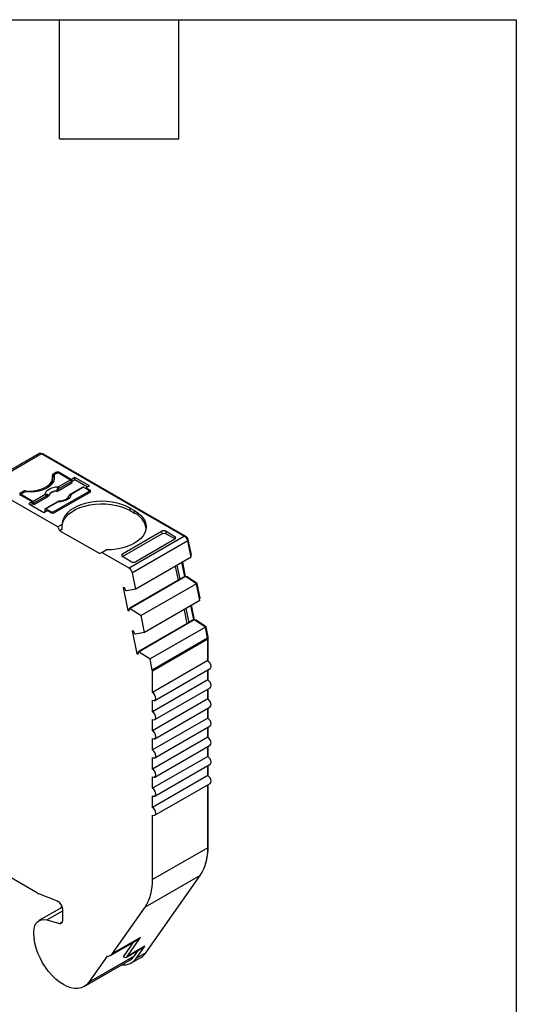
# Model space of a CAD drawing. Header units: millimetres. Extents: x 6 to 273, y 6 to 210.
# Tile 5 of 5: x 241 to 273, y 147 to 210. Entities that reach past the tile are written whole.
import ezdxf

# ---------------------------------------------------------------- set-up
doc = ezdxf.new("R2010")
doc.units = ezdxf.units.MM
doc.linetypes.add('SLD-Solid', pattern=[0])
doc.layers.add('TEXT', color=140, linetype='SLD-Solid', lineweight=25)

msp = doc.modelspace()

# ---------------------------------------------------------------- linework, layer by layer
for p, q in [((242.53, 181.797), (238.995, 179.756)), ((239.145, 179.741), (242.68, 181.782)), ((242.68, 181.782), (251.832, 176.499)), ((242.751, 181.741), (242.786, 181.761)), ((242.786, 181.761), (251.938, 176.478)), ((243.401, 180.088), (243.401, 180.252)), ((243.439, 180.486), (243.581, 180.568)), ((243.439, 180.323), (243.439, 180.486)), ((243.439, 180.323), (243.487, 180.35)), ((243.487, 180.364), (243.487, 180.2)), ((243.489, 180.347), (243.489, 180.184)), ((243.651, 180.507), (243.545, 180.445)), ((243.581, 180.568), (243.581, 180.466)), ((243.864, 180.568), (244.606, 180.139)), ((243.864, 180.507), (243.864, 180.568)), ((243.864, 180.507), (244.541, 180.115)), ((244.818, 180.262), (244.606, 180.139)), ((245.766, 179.715), (244.818, 180.262)), ((244.818, 180.098), (244.818, 180.262)), ((243.722, 177.098), (239.145, 179.741)), ((243.498, 180.139), (243.489, 180.184)), ((243.753, 179.408), (244.618, 179.908)), ((243.754, 179.661), (244.541, 180.115)), ((244.612, 180), (243.824, 179.546)), ((245.328, 179.637), (244.541, 179.183)), ((245.378, 179.632), (244.591, 179.178)), ((244.606, 180.139), (244.606, 180.029)), ((244.612, 180), (244.618, 179.908)), ((244.818, 180.098), (244.613, 179.98)), ((245.624, 179.633), (244.818, 180.098)), ((245.378, 179.632), (245.667, 179.466)), ((245.766, 179.715), (245.554, 179.592)), ((245.554, 179.592), (245.773, 179.466)), ((245.554, 179.592), (245.554, 179.531)), ((241.353, 179.282), (241.495, 179.364)), ((241.353, 179.119), (241.353, 179.282)), ((241.353, 179.119), (241.415, 179.155)), ((242.096, 178.69), (241.353, 179.119)), ((241.415, 179.18), (241.415, 179.083)), ((241.565, 179.302), (241.459, 179.241)), ((242.137, 178.728), (241.459, 179.119)), ((241.459, 179.119), (241.459, 179.058)), ((241.495, 179.364), (241.495, 179.262)), ((241.667, 179.334), (241.667, 179.396)), ((242.137, 178.728), (242.924, 179.182)), ((242.995, 179.067), (242.207, 178.612)), ((242.214, 178.52), (243.079, 179.019)), ((243.475, 178.078), (245.667, 179.343)), ((245.773, 179.302), (243.545, 178.017)), ((244.432, 179.086), (244.432, 179.086)), ((245.667, 179.241), (245.667, 179.343)), ((245.711, 179.267), (245.711, 179.404)), ((245.773, 179.302), (245.711, 179.338)), ((245.773, 179.302), (245.773, 179.466)), ((242.096, 178.69), (241.884, 178.568)), ((241.884, 178.568), (242.831, 178.021)), ((242.025, 178.486), (242.096, 178.527)), ((242.096, 178.527), (242.096, 178.69)), ((242.214, 178.52), (242.096, 178.588)), ((242.214, 178.52), (242.207, 178.612)), ((243.711, 178.704), (242.924, 178.249)), ((243.761, 178.699), (242.974, 178.245)), ((243.839, 178.739), (243.815, 178.738)), ((248.354, 178.302), (248.637, 178.139)), ((248.354, 178.139), (248.354, 178.302)), ((242.831, 178.021), (243.043, 178.143)), ((242.903, 178.211), (242.897, 178.126)), ((242.955, 178.092), (242.897, 178.126)), ((243.262, 178.078), (242.974, 178.245)), ((243.262, 178.017), (243.043, 178.143)), ((243.262, 178.017), (243.262, 178.078)), ((243.475, 178.078), (243.475, 177.99)), ((248.354, 178.139), (248.637, 177.976)), ((248.637, 177.976), (248.637, 178.139)), ((244.001, 177.259), (243.722, 177.098)), ((243.864, 176.853), (243.722, 177.098)), ((244.015, 176.941), (243.864, 176.853)), ((243.864, 176.853), (246.409, 175.384)), ((247.859, 175.364), (250.368, 176.812)), ((247.859, 175.2), (250.381, 176.656)), ((251.832, 176.499), (248.296, 174.458)), ((250.368, 176.812), (250.381, 176.656)), ((250.652, 176.812), (251.223, 176.482)), ((250.664, 176.656), (250.652, 176.812)), ((250.664, 176.656), (251.236, 176.326)), ((251.223, 176.482), (251.236, 176.326)), ((251.893, 176.452), (251.938, 176.478)), ((252.037, 176.199), (248.501, 174.158)), ((251.223, 176.319), (248.714, 174.87)), ((252.023, 176.249), (252.074, 176.278)), ((252.25, 175.156), (252.037, 176.199)), ((252.275, 175.3), (252.074, 176.278)), ((246.551, 175.465), (246.409, 175.384)), ((246.551, 175.465), (246.829, 175.626)), ((248.296, 174.458), (246.551, 175.465)), ((247.847, 175.193), (247.859, 175.364)), ((248.43, 174.87), (247.859, 175.2)), ((252.25, 175.156), (248.714, 173.115)), ((252.226, 175.272), (252.275, 175.3)), ((251.236, 174.571), (251.418, 173.682)), ((251.351, 174.638), (251.533, 173.748)), ((251.851, 173.932), (251.669, 174.821)), ((251.907, 173.922), (251.718, 174.849)), ((251.892, 173.921), (248.357, 171.88)), ((248.714, 173.115), (248.501, 174.158)), ((251.851, 173.932), (251.533, 173.748)), ((251.892, 173.921), (251.851, 173.932)), ((252.598, 173.457), (251.892, 173.921)), ((251.899, 173.917), (251.907, 173.922)), ((252.005, 173.896), (251.907, 173.922)), ((251.966, 173.873), (252.005, 173.896)), ((252.649, 173.473), (252.005, 173.896)), ((251.533, 173.748), (248.316, 171.891)), ((252.598, 173.457), (249.062, 171.416)), ((252.817, 172.384), (252.598, 173.457)), ((252.6, 173.445), (252.649, 173.473)), ((252.842, 172.528), (252.649, 173.473)), ((247.998, 173.201), (247.914, 173.224)), ((247.914, 173.224), (248.216, 171.749)), ((248.128, 172.997), (248.087, 173.008)), ((248.714, 173.115), (248.128, 172.997)), ((252.817, 172.384), (249.282, 170.343)), ((252.419, 171.16), (252.237, 172.049)), ((252.475, 171.15), (252.285, 172.077)), ((252.794, 172.5), (252.842, 172.528)), ((248.216, 171.749), (248.316, 171.807)), ((248.216, 171.749), (248.3, 171.726)), ((248.316, 171.891), (248.357, 171.88)), ((248.357, 171.88), (249.062, 171.416)), ((249.282, 170.343), (249.062, 171.416)), ((251.803, 171.799), (251.985, 170.909)), ((251.918, 171.865), (252.1, 170.976)), ((252.1, 170.976), (248.883, 169.119)), ((252.46, 171.149), (248.924, 169.108)), ((252.419, 171.16), (252.1, 170.976)), ((252.46, 171.149), (252.419, 171.16)), ((253.165, 170.685), (252.46, 171.149)), ((252.466, 171.145), (252.475, 171.15)), ((252.573, 171.124), (252.475, 171.15)), ((252.533, 171.101), (252.573, 171.124)), ((253.216, 170.7), (252.573, 171.124)), ((248.565, 170.429), (248.481, 170.452)), ((248.481, 170.452), (248.783, 168.976)), ((248.696, 170.225), (248.654, 170.236)), ((249.282, 170.343), (248.696, 170.225)), ((253.165, 170.685), (249.629, 168.644)), ((253.31, 169.975), (253.165, 170.685)), ((253.167, 170.672), (253.216, 170.7)), ((253.348, 170.054), (253.216, 170.7)), ((253.31, 169.975), (249.775, 167.934)), ((253.317, 169.907), (249.782, 167.866)), ((253.3, 170.027), (253.348, 170.054)), ((253.308, 169.984), (253.353, 170.009)), ((253.317, 168.537), (253.317, 169.907)), ((253.353, 168.513), (253.353, 170.009)), ((248.783, 168.976), (248.884, 169.035)), ((248.783, 168.976), (248.867, 168.954)), ((248.883, 169.119), (248.924, 169.108)), ((248.924, 169.108), (249.629, 168.644)), ((249.775, 167.934), (249.629, 168.644)), ((253.317, 168.537), (249.782, 166.496)), ((242.434, 153.664), (217.739, 167.92)), ((249.782, 166.496), (249.782, 167.866)), ((249.932, 165.991), (253.467, 168.032)), ((253.317, 167.312), (253.317, 167.946)), ((253.353, 167.288), (253.353, 167.966)), ((253.317, 167.312), (249.782, 165.271)), ((249.932, 164.766), (253.467, 166.807)), ((253.317, 166.087), (253.317, 166.721)), ((253.353, 166.064), (253.353, 166.741)), ((253.317, 166.087), (249.782, 164.046)), ((249.782, 165.271), (249.782, 166.006)), ((249.932, 163.542), (253.467, 165.583)), ((253.317, 164.863), (253.317, 165.496)), ((253.353, 164.839), (253.353, 165.516)), ((253.317, 164.863), (249.782, 162.822)), ((249.782, 164.046), (249.782, 164.781)), ((249.932, 162.317), (253.467, 164.358)), ((253.317, 163.638), (253.317, 164.271)), ((253.353, 163.614), (253.353, 164.292)), ((253.317, 163.638), (249.782, 161.597)), ((249.782, 162.822), (249.782, 163.556)), ((249.932, 161.092), (253.467, 163.133)), ((253.317, 162.413), (253.317, 163.046)), ((253.353, 162.389), (253.353, 163.067)), ((253.317, 162.413), (249.782, 160.372)), ((249.782, 161.597), (249.782, 162.332)), ((249.932, 159.867), (253.467, 161.908)), ((253.317, 161.188), (253.317, 161.822)), ((253.353, 161.164), (253.353, 161.842)), ((253.317, 161.188), (249.782, 159.147)), ((249.782, 160.372), (249.782, 161.107)), ((249.932, 158.642), (253.467, 160.683)), ((253.317, 156.566), (253.317, 160.597)), ((253.353, 156.668), (253.353, 160.617)), ((249.782, 159.147), (249.782, 159.882)), ((249.782, 154.525), (249.782, 158.657)), ((253.317, 156.566), (249.782, 154.525)), ((253.317, 156.648), (253.353, 156.668)), ((252.844, 154.798), (249.308, 152.757)), ((249.366, 149.85), (252.844, 154.798)), ((243.719, 153.138), (242.518, 153.623)), ((244.022, 152.764), (242.527, 151.901)), ((243.02, 151.945), (244.044, 152.536)), ((244.044, 151.921), (244.044, 152.627)), ((247.223, 149.789), (249.308, 152.757)), ((243.02, 151.945), (243.834, 151.727)), ((243.834, 151.727), (244.034, 151.842)), ((242.205, 150.945), (242.205, 151.19)), ((247.099, 149.675), (248.902, 150.716)), ((249.026, 150.83), (247.223, 149.789)), ((248.168, 149.61), (249.026, 150.83)), ((247.923, 149.588), (248.588, 150.535)), ((248.123, 149.569), (249.255, 150.222)), ((249.3, 150.263), (248.168, 149.61)), ((248.643, 149.655), (248.895, 150.014)), ((248.765, 149.503), (249.3, 150.263)), ((245.409, 147.684), (248.344, 149.378)), ((245.708, 147.961), (248.643, 149.655)), ((246.877, 149.624), (245.708, 147.961)), ((248.444, 149.205), (249.045, 149.552)), ((249.366, 149.85), (248.765, 149.503))]:
    msp.add_line(p, q)
at = {"flags": 128}
for points in [[(241.667, 179.396), (241.923, 179.386), (242.179, 179.401), (242.426, 179.44), (242.658, 179.504), (242.867, 179.589), (243.049, 179.694), (243.197, 179.815), (243.307, 179.949), (243.375, 180.091), (243.401, 180.239), (243.383, 180.387)], [(243.489, 180.347), (243.504, 180.197), (243.475, 180.047), (243.403, 179.902), (243.29, 179.767), (243.139, 179.644), (242.954, 179.537), (242.741, 179.45), (242.506, 179.385), (242.255, 179.343), (241.996, 179.326), (241.735, 179.335)], [(243.487, 180.2), (243.487, 180.197), (243.489, 180.184)], [(242.924, 179.182), (242.941, 179.275), (242.988, 179.365), (243.065, 179.448), (243.168, 179.52), (243.294, 179.58), (243.437, 179.624), (243.592, 179.651), (243.754, 179.661)], [(243.079, 179.019), (243.076, 179.055), (243.073, 179.082)], [(243.133, 179.095), (243.134, 179.087), (243.135, 179.08)], [(243.647, 179.376), (243.647, 179.385), (243.646, 179.391)], [(243.75, 179.473), (243.752, 179.437), (243.753, 179.408)], [(244.591, 179.178), (244.574, 179.085), (244.527, 178.995), (244.45, 178.912), (244.347, 178.84), (244.221, 178.78), (244.078, 178.736), (243.923, 178.708), (243.761, 178.699)], [(244.432, 179.086), (244.432, 179.086), (244.433, 179.086), (244.435, 179.086), (244.438, 179.085)], [(248.354, 178.302), (248.103, 178.429), (247.825, 178.536), (247.526, 178.622), (247.21, 178.683), (246.882, 178.721), (246.549, 178.734), (246.216, 178.721), (245.889, 178.683), (245.573, 178.621), (245.273, 178.536), (244.996, 178.428), (244.745, 178.301), (244.526, 178.156), (244.34, 177.996), (244.193, 177.823), (244.086, 177.64), (244.022, 177.451), (244.001, 177.259)], [(244.001, 177.098), (244.002, 177.142), (244.036, 177.342), (244.117, 177.538), (244.244, 177.726), (244.414, 177.901), (244.623, 178.062), (244.869, 178.205), (245.146, 178.327), (245.45, 178.426), (245.774, 178.5), (246.113, 178.548), (246.46, 178.569), (246.808, 178.563), (247.152, 178.529), (247.484, 178.468), (247.799, 178.382), (248.091, 178.271), (248.354, 178.139)], [(242.974, 178.245), (242.961, 178.251), (242.948, 178.254), (242.936, 178.254), (242.926, 178.251), (242.917, 178.245), (242.91, 178.236), (242.906, 178.224), (242.903, 178.211)], [(248.637, 178.139), (248.857, 177.994), (249.042, 177.834), (249.19, 177.661), (249.297, 177.479), (249.362, 177.29), (249.383, 177.097), (249.361, 176.905), (249.296, 176.716), (249.188, 176.534), (249.041, 176.361), (248.855, 176.201), (248.634, 176.056), (248.383, 175.929), (248.105, 175.822), (247.806, 175.737), (247.49, 175.676), (247.162, 175.638), (246.829, 175.626)], [(253.467, 168.032), (253.467, 168.032), (253.513, 168.085), (253.53, 168.17), (253.513, 168.273), (253.467, 168.379), (253.399, 168.471), (253.317, 168.537)], [(253.467, 166.807), (253.467, 166.807), (253.513, 166.86), (253.53, 166.945), (253.513, 167.048), (253.467, 167.154), (253.399, 167.247), (253.317, 167.312)], [(249.782, 166.006), (249.863, 165.978), (249.932, 165.991), (249.978, 166.044), (249.994, 166.129), (249.978, 166.232), (249.932, 166.338), (249.863, 166.43), (249.782, 166.496)], [(253.467, 165.583), (253.467, 165.583), (253.513, 165.636), (253.53, 165.72), (253.513, 165.823), (253.467, 165.929), (253.399, 166.022), (253.317, 166.087)], [(249.782, 164.781), (249.863, 164.753), (249.932, 164.766), (249.978, 164.819), (249.994, 164.904), (249.978, 165.007), (249.932, 165.113), (249.863, 165.206), (249.782, 165.271)], [(253.467, 164.358), (253.467, 164.358), (253.513, 164.411), (253.53, 164.495), (253.513, 164.598), (253.467, 164.704), (253.399, 164.797), (253.317, 164.863)], [(249.782, 163.556), (249.863, 163.528), (249.932, 163.542), (249.978, 163.595), (249.994, 163.679), (249.978, 163.782), (249.932, 163.888), (249.863, 163.981), (249.782, 164.046)], [(253.467, 163.133), (253.467, 163.133), (253.513, 163.186), (253.53, 163.27), (253.513, 163.373), (253.467, 163.479), (253.399, 163.572), (253.317, 163.638)], [(249.782, 162.332), (249.863, 162.303), (249.932, 162.317), (249.978, 162.37), (249.994, 162.454), (249.978, 162.557), (249.932, 162.663), (249.863, 162.756), (249.782, 162.822)], [(253.467, 161.908), (253.467, 161.908), (253.513, 161.961), (253.53, 162.046), (253.513, 162.149), (253.467, 162.255), (253.399, 162.347), (253.317, 162.413)], [(249.782, 161.107), (249.863, 161.079), (249.932, 161.092), (249.978, 161.145), (249.994, 161.229), (249.978, 161.332), (249.932, 161.438), (249.863, 161.531), (249.782, 161.597)], [(253.467, 160.683), (253.467, 160.683), (253.513, 160.736), (253.53, 160.821), (253.513, 160.924), (253.467, 161.03), (253.399, 161.123), (253.317, 161.188)], [(249.782, 159.882), (249.863, 159.854), (249.932, 159.867), (249.978, 159.92), (249.994, 160.004), (249.978, 160.108), (249.932, 160.214), (249.863, 160.306), (249.782, 160.372)], [(249.782, 158.657), (249.863, 158.629), (249.932, 158.642), (249.978, 158.695), (249.994, 158.78), (249.978, 158.883), (249.932, 158.989), (249.863, 159.082), (249.782, 159.147)], [(243.987, 152.857), (243.933, 152.735), (243.923, 152.707)], [(242.205, 151.19), (242.22, 151.388), (242.263, 151.564), (242.335, 151.713), (242.432, 151.831), (242.553, 151.915), (242.693, 151.963), (242.85, 151.973), (243.02, 151.945)], [(243.834, 151.727), (243.878, 151.72), (243.918, 151.722), (243.954, 151.735), (243.985, 151.756), (244.01, 151.787), (244.029, 151.825), (244.04, 151.87), (244.044, 151.921)], [(245.708, 147.961), (245.572, 147.804), (245.41, 147.684), (245.226, 147.604), (245.022, 147.564), (244.802, 147.565), (244.57, 147.607), (244.33, 147.69), (244.085, 147.812), (243.84, 147.971), (243.599, 148.164), (243.367, 148.388), (243.146, 148.64), (242.942, 148.914), (242.756, 149.206), (242.593, 149.512), (242.456, 149.826), (242.346, 150.143), (242.265, 150.457), (242.216, 150.763)], [(249.3, 150.263), (249.279, 150.24), (249.255, 150.222), (249.255, 150.222)], [(248.344, 149.378), (248.505, 149.497), (248.643, 149.655)]]:
    msp.add_lwpolyline(points, dxfattribs=at)
for centre, radius, start, end in [((242.593, 181.662), 0.148, 53.77491, 114.91465), ((242.727, 181.676), 0.104, 54.94802, 109.00604), ((243.474, 180.401), 0.0919, 112.11427, 189.09381), ((243.508, 180.198), 0.142, 119.04503, 139.60201), ((243.58, 180.36), 0.0925, 112.32046, 187.67416), ((243.722, 180.295), 0.307, 62.60967, 117.39033), ((243.757, 180.302), 0.231, 62.60967, 117.39033), ((242.839, 180.098), 0.562, 325.58335, 359.04824), ((243.67, 179.53), 0.155, 5.689, 57.19913), ((244.457, 179.985), 0.155, 5.689, 57.19913), ((245.349, 179.592), 0.0498, 54.01818, 114.67136), ((241.384, 179.2), 0.0873, 110.78342, 249.21658), ((241.483, 179.18), 0.0655, 110.78342, 249.21658), ((241.634, 179.097), 0.301, 83.66933, 117.59762), ((241.705, 179.037), 0.3, 84.14931, 117.63517), ((242.84, 179.051), 0.155, 5.689, 57.19913), ((242.965, 179.129), 0.118, 336.66803, 18.17484), ((243.635, 178.819), 0.573, 88.8448, 151.14983), ((243.635, 178.805), 0.571, 88.81364, 151.18098), ((243.428, 179.091), 0.5, 49.88215, 58.74261), ((244.561, 179.138), 0.0497, 54.01601, 114.69586), ((245.643, 179.404), 0.0655, 290.78342, 69.21658), ((245.742, 179.384), 0.0873, 290.7833, 69.2167), ((242.053, 178.597), 0.155, 5.689, 57.19913), ((243.732, 178.66), 0.0484, 53.10271, 115.58682), ((243.369, 178.283), 0.231, 242.60967, 297.39033), ((243.404, 178.29), 0.307, 242.60933, 297.39067), ((248.088, 176.784), 1.312, 10.21884, 65.29675), ((251.576, 176.104), 0.47, 11.62789, 57.06609), ((251.767, 176.215), 0.313, 11.62783, 57.06621), ((248.041, 174.063), 0.47, 11.62789, 57.06609), ((247.288, 172.757), 0.837, 17.47941, 32.05755), ((247.92, 171.846), 0.399, 342.53288, 6.51389), ((247.856, 169.985), 0.837, 17.47941, 32.05755), ((252.979, 169.905), 0.339, 0.34601, 11.86531), ((253.127, 170.008), 0.226, 0.346, 11.86531), ((248.487, 169.074), 0.399, 342.53288, 6.51389), ((249.443, 167.864), 0.339, 0.34601, 11.86531), ((250.251, 156.44), 3.069, 327.65077, 2.35148), ((249.755, 156.622), 3.598, 342.35901, 0.73297), ((246.716, 154.399), 3.069, 327.65077, 2.35148), ((242.772, 154.245), 0.672, 239.8498, 247.82786), ((243.447, 152.606), 0.597, 2.03159, 62.89675), ((243.824, 150.948), 1.619, 180.10726, 186.5483), ((248.707, 151.05), 0.387, 300.2663, 325.42565), ((246.904, 150.011), 0.388, 265.98127, 325.2136), ((247.93, 150.089), 1.02, 263.72172, 324.95702), ((248.035, 149.725), 0.176, 230.75193, 319.46711), ((248.542, 150.416), 1, 300.17819, 325.51377)]:
    msp.add_arc(centre, radius, start, end)
for points in [[(243.754, 179.661), (243.727, 179.63), (243.703, 179.581), (243.687, 179.518)], [(243.073, 179.082), (243.05, 179.09), (243.022, 179.083), (242.995, 179.067)], [(243.073, 179.082), (243.105, 179.086), (243.125, 179.091), (243.133, 179.095)], [(243.687, 179.518), (243.676, 179.472), (243.662, 179.429), (243.646, 179.391)], [(243.824, 179.546), (243.797, 179.53), (243.77, 179.506), (243.75, 179.473)], [(244.015, 176.941), (244.006, 177.049), (244.001, 177.155), (244.001, 177.259)]]:
    msp.add_open_spline(points, degree=3)
for points, knots in [([(242.924, 179.182), (242.938, 179.185), (242.966, 179.192), (243.007, 179.191), (243.045, 179.184), (243.067, 179.172), (243.077, 179.166)], [0, 0, 0, 0, 0.251221, 0.500849, 0.763425, 1, 1, 1, 1]), ([(243.077, 179.166), (243.085, 179.16), (243.102, 179.148), (243.122, 179.124), (243.129, 179.105), (243.133, 179.095)], [0, 0, 0, 0, 0.265902, 0.599333, 1, 1, 1, 1]), ([(243.079, 179.019), (243.084, 179.022), (243.088, 179.025), (243.092, 179.027), (243.096, 179.03), (243.1, 179.033), (243.104, 179.036), (243.108, 179.039), (243.111, 179.043), (243.114, 179.046), (243.115, 179.048), (243.117, 179.049), (243.118, 179.051), (243.121, 179.054), (243.124, 179.058), (243.126, 179.061), (243.127, 179.063), (243.128, 179.065), (243.129, 179.067), (243.131, 179.071), (243.133, 179.076), (243.135, 179.08)], [0, 0, 0, 0, 0.0000193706, 0.0000193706, 0.0000193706, 0.0000387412, 0.0000387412, 0.0000387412, 0.0000581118, 0.0000581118, 0.0000581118, 0.0000677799, 0.0000677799, 0.0000677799, 0.0000871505, 0.0000871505, 0.0000871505, 0.0000968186, 0.0000968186, 0.0000968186, 0.0001214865, 0.0001214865, 0.0001214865, 0.0001214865]), ([(243.75, 179.473), (243.738, 179.461), (243.708, 179.431), (243.67, 179.406), (243.646, 179.391)], [0, 0, 0, 0, 0.389276, 1, 1, 1, 1]), ([(243.647, 179.376), (243.653, 179.377), (243.66, 179.378), (243.666, 179.379), (243.672, 179.38), (243.678, 179.381), (243.684, 179.382), (243.69, 179.384), (243.696, 179.385), (243.702, 179.387), (243.705, 179.388), (243.708, 179.388), (243.711, 179.389), (243.716, 179.391), (243.722, 179.393), (243.727, 179.395), (243.73, 179.396), (243.732, 179.398), (243.735, 179.399), (243.741, 179.402), (243.747, 179.405), (243.753, 179.408)], [0, 0, 0, 0, 0.0000193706, 0.0000193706, 0.0000193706, 0.0000387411, 0.0000387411, 0.0000387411, 0.0000581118, 0.0000581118, 0.0000581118, 0.0000677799, 0.0000677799, 0.0000677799, 0.0000871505, 0.0000871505, 0.0000871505, 0.0000968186, 0.0000968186, 0.0000968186, 0.0001214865, 0.0001214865, 0.0001214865, 0.0001214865]), ([(244.386, 178.993), (244.383, 178.983), (244.377, 178.962), (244.336, 178.911), (244.259, 178.853), (244.148, 178.799), (244.012, 178.76), (243.905, 178.741), (243.846, 178.739), (243.839, 178.739)], [0, 0, 0, 0, 0.1329958, 0.2931029, 0.4640921, 0.6331596, 0.8038739, 0.977243, 1, 1, 1, 1]), ([(244.438, 179.085), (244.43, 179.076), (244.413, 179.055), (244.393, 179.016), (244.386, 178.984), (244.382, 178.967)], [0, 0, 0, 0, 0.265902, 0.599333, 1, 1, 1, 1]), ([(244.432, 179.086), (244.422, 179.07), (244.402, 179.041), (244.392, 179.008), (244.387, 178.993)], [0, 0, 0, 0, 0.5446304, 1, 1, 1, 1]), ([(244.541, 179.183), (244.519, 179.169), (244.48, 179.144), (244.447, 179.104), (244.432, 179.086)], [0, 0, 0, 0, 0.553024, 1, 1, 1, 1]), ([(244.591, 179.178), (244.577, 179.173), (244.549, 179.164), (244.508, 179.143), (244.47, 179.116), (244.448, 179.095), (244.438, 179.085)], [0, 0, 0, 0, 0.2512213, 0.500849, 0.7634248, 1, 1, 1, 1]), ([(243.814, 178.737), (243.797, 178.735), (243.767, 178.732), (243.735, 178.716), (243.721, 178.709)], [0, 0, 0, 0, 0.568537, 1, 1, 1, 1]), ([(243.761, 178.699), (243.774, 178.713), (243.795, 178.734), (243.81, 178.736), (243.815, 178.736)], [0, 0, 0, 0, 0.666367, 1, 1, 1, 1]), ([(250.652, 176.812), (250.618, 176.832), (250.566, 176.846), (250.455, 176.846), (250.402, 176.831), (250.368, 176.812)], [0, 0, 0, 0, 0.5, 0.5, 1, 1, 1, 1]), ([(250.381, 176.656), (250.414, 176.675), (250.467, 176.69), (250.578, 176.69), (250.631, 176.675), (250.664, 176.656)], [0, 0, 0, 0, 0.5, 0.5, 1, 1, 1, 1]), ([(251.223, 176.319), (251.256, 176.338), (251.282, 176.369), (251.282, 176.433), (251.257, 176.463), (251.223, 176.482)], [0, 0, 0, 0, 0.5, 0.5, 1, 1, 1, 1]), ([(247.859, 175.364), (247.826, 175.344), (247.8, 175.314), (247.8, 175.25), (247.825, 175.219), (247.859, 175.2)], [0, 0, 0, 0, 0.5, 0.5, 1, 1, 1, 1]), ([(248.43, 174.87), (248.464, 174.851), (248.517, 174.836), (248.627, 174.836), (248.68, 174.851), (248.714, 174.87)], [0, 0, 0, 0, 0.5, 0.5, 1, 1, 1, 1])]:
    msp.add_open_spline(points, degree=3, knots=knots)
at = {"layer": 'TEXT'}
for p, q in [((6.35, 209.55), (273.05, 209.55)), ((243.84, 201.93), (243.84, 209.55)), ((251.46, 201.93), (251.46, 209.55)), ((273.05, 209.55), (273.05, 6.35)), ((243.84, 201.93), (251.46, 201.93))]:
    msp.add_line(p, q, dxfattribs=at)

doc.saveas('drawing.dxf')
